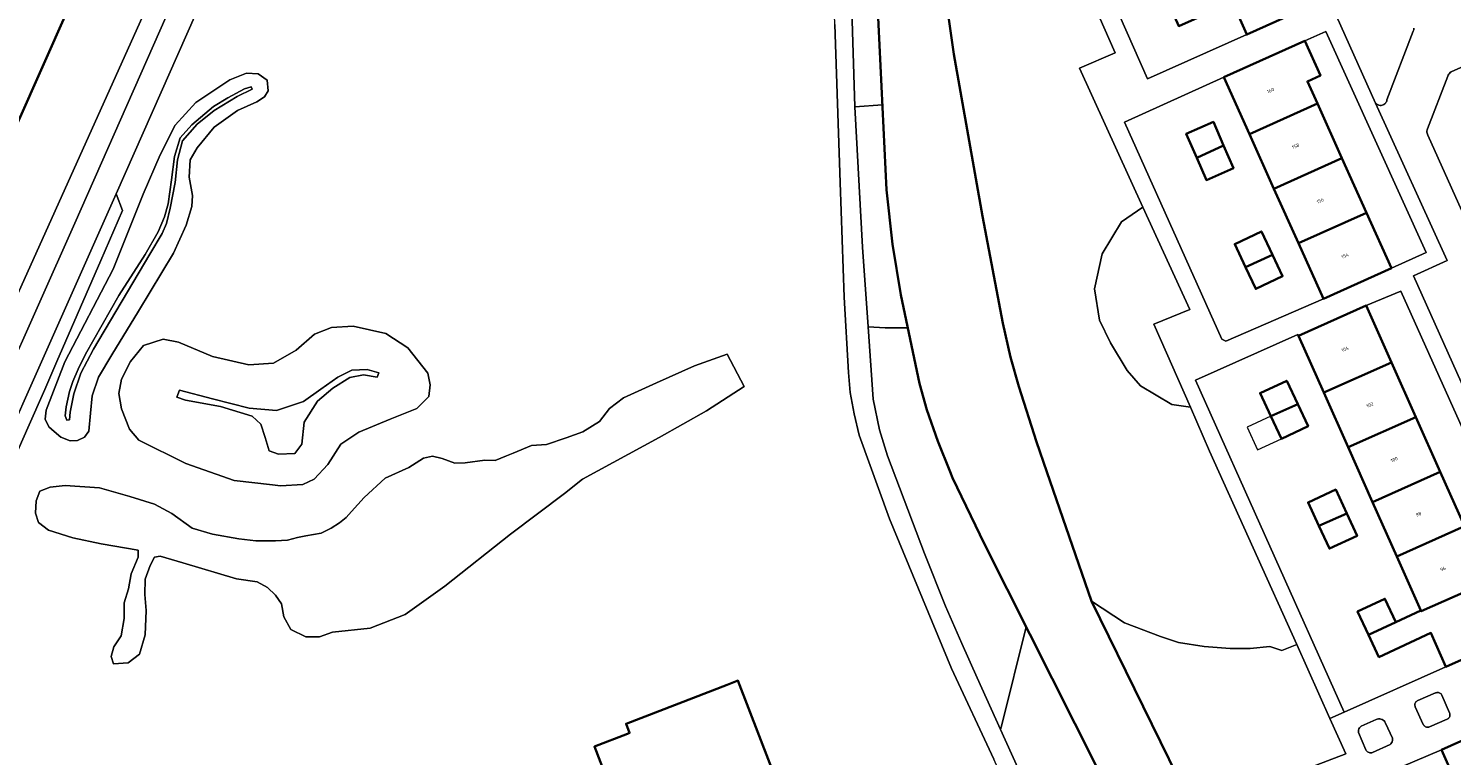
# Model space of a CAD drawing. Header units: metres. Extents: x 110065 to 112666, y 425872 to 427362.
# Tile 90 of 104: x 111413 to 111563, y 426720 to 426797. Entities that reach past the tile are written whole.
import ezdxf

# ---------------------------------------------------------------- set-up
doc = ezdxf.new("R2010")
doc.units = ezdxf.units.M
for name, color, linetype, lineweight in [('B-WE-GK-BESCHOEIING-G', 130, 'GK-BESCHOEIING', 35), ('B-WE-GR-BEPLANTING_CULTUUR_BOSPLANTSOEN-GV', 90, 'GR-PLANTSOEN', 18), ('B-WE-GR-BEPLANTING_CULTUUR_HEESTERS-GV', 90, 'Continuous', 18), ('B-WE-GR-BEPLANTING_CULTUUR_VASTE PLANTENVAK-GV', 90, 'Continuous', 18), ('B-WE-GR-GRAS-GV', 60, 'Continuous', 13), ('B-WE-GR-GROENVOORZIENING-GV', 80, 'Continuous', 18), ('B-WE-OG-BEBOUWING-GV', 7, 'Continuous', 35), ('B-WE-OG-BEBOUWING-T18', 10, 'Continuous', 18), ('B-WE-OG-BEBOUWING_OVERIG-GV', 7, 'Continuous', 18), ('B-WE-OG-TERREIN_ERF-GV', 7, 'Continuous', 18), ('B-WE-OG-WATER-GV', 130, 'Continuous', 18), ('B-WE-VH-VERHARDING_HALFVERHARDING-GV', 252, 'Continuous', 18), ('B-WE-VH-VERHARDING_OPEN-GV', 252, 'Continuous', 18), ('B-WE-VH-VERHARDING_STRAATBAKSTEEN-GV', 252, 'Continuous', 18), ('B-WE-VH-VERHARDING_TEGEL-GV', 252, 'Continuous', 18)]:
    doc.layers.add(name, color=color, linetype=linetype, lineweight=lineweight)
doc.styles.add('NLCS-ISO-M200-T18', font='NLCS-ISO.ttf')
doc.linetypes.add('GK-BESCHOEIING', pattern='A,30,-5,[1,NLCS.SHX,S=1,R=0,X=0,Y=0],-5', length=40)
doc.linetypes.add('GR-PLANTSOEN', pattern='A,0,[179,NLCS.SHX,S=2,R=0,X=0,Y=0],-4', length=4)

msp = doc.modelspace()

# ---------------------------------------------------------------- linework, layer by layer
at = {"layer": 'B-WE-GK-BESCHOEIING-G', "flags": 128}
for points in [[(111386.701, 426729.215), (111394.332, 426746.177), (111396.026, 426750), (111406.893, 426774.52), (111423.013, 426810.794), (111415.791, 426818.397), (111417.347, 426828.16)], [(111529.641, 426711.634), (111527.953, 426715.18), (111526.011, 426718.777), (111514.125, 426742.378), (111510.766, 426749.383), (111510.52, 426750), (111509.226, 426753.244), (111508.071, 426756.537), (111507.3, 426759.293), (111505.327, 426768.626), (111504.459, 426773.977), (111503.827, 426779.678), (111502.765, 426801.467), (111502.502, 426809.5), (111501.799, 426823.715)], [(111509.892, 426823.888), (111509.513, 426807.161), (111509.666, 426803.673), (111510.315, 426798.142), (111510.911, 426793.988), (111513.906, 426776.926), (111516.06, 426765.662), (111516.877, 426762.057), (111517.749, 426758.97), (111519.595, 426753.166), (111520.691, 426750), (111525.401, 426736.391), (111536.269, 426714.211)]]:
    msp.add_lwpolyline(points, dxfattribs=at)
at = {"layer": 'B-WE-GR-BEPLANTING_CULTUUR_BOSPLANTSOEN-GV', "flags": 128}
for points in [[(111456.379, 426694.545), (111460.226, 426698.037), (111457.85, 426702.375), (111461.856, 426703.906), (111461.221, 426705.596), (111464.083, 426706.617), (111468.418, 426708.142), (111468.314, 426708.419), (111472.589, 426710.063), (111476.688, 426711.639), (111473.06, 426721.076), (111476.56, 426722.422), (111476.774, 426722.504), (111476.397, 426723.484), (111487.041, 426727.577), (111488.105, 426727.986), (111488.18, 426728.016), (111496.013, 426707.644), (111490.855, 426705.66), (111492.364, 426701.736), (111493.919, 426698.003), (111512.448, 426705.094), (111511.973, 426706.444), (111511.721, 426707.853), (111511.697, 426709.284), (111511.902, 426710.7), (111512.331, 426712.066), (111512.973, 426713.345), (111513.812, 426714.505), (111514.825, 426715.516), (111515.987, 426716.351), (111516.514, 426716.614), (111515.122, 426719.754), (111510.663, 426729.289), (111504.147, 426745.041), (111500.947, 426753.851), (111500.414, 426756.101), (111499.995, 426758.351), (111499.815, 426760.448), (111499.36, 426768.38), (111498.944, 426780.469), (111498.367, 426797.096), (111497.762, 426814.256), (111497.383, 426821.311), (111496.987, 426822.161), (111496.494, 426822.958), (111495.134, 426823.257), (111492.846, 426823.334), (111477.592, 426822.843), (111475.609, 426822.958), (111473.359, 426823.492), (111470.538, 426824.485), (111454.939, 426831.367), (111454.06, 426829.485), (111443.681, 426807.281), (111440.831, 426804.886), (111440.792, 426804.897), (111435.733, 426805.039), (111433.947, 426804.673), (111422.706, 426779.265), (111423.383, 426777.496), (111421.103, 426772.253), (111416.472, 426761.603), (111415.191, 426758.658), (111413.401, 426754.643), (111410.349, 426747.8), (111406.122, 426738.32), (111399.527, 426723.53), (111399.447, 426723.351), (111442.028, 426705.079), (111451.884, 426697.639), (111454.667, 426695.598), (111456.04, 426694.739), (111456.379, 426694.545), (111456.379, 426694.545)], [(111425.562, 426779.224), (111427.333, 426783.381), (111428.914, 426786.486), (111431.105, 426788.875), (111434.687, 426791.272), (111436.437, 426791.972), (111437.659, 426791.905), (111438.619, 426791.224), (111438.703, 426790.123), (111438.341, 426789.471), (111437.518, 426788.958), (111435.493, 426788.055), (111433.017, 426786.292), (111431.25, 426784.121), (111430.496, 426782.845), (111430.398, 426781.007), (111430.748, 426779.085), (111430.688, 426777.919), (111430.076, 426775.979), (111428.736, 426773.035), (111425.052, 426766.932), (111422.259, 426762.332), (111420.863, 426759.955), (111420.19, 426758.002), (111420.012, 426756.168), (111419.835, 426754.296), (111419.381, 426753.644), (111418.659, 426753.295), (111417.857, 426753.251), (111416.903, 426753.662), (111416.186, 426754.248), (111415.638, 426754.747), (111415.233, 426755.528), (111415.334, 426756.503), (111417.314, 426761.581), (111422.398, 426771.339), (111425.562, 426779.224), (111425.562, 426779.224)], [(111455.519, 426760.393), (111455.779, 426759.168), (111455.618, 426757.945), (111454.386, 426756.652), (111451.549, 426755.561), (111448.25, 426754.167), (111446.368, 426752.917), (111445.015, 426750.784), (111443.552, 426749.225), (111442.362, 426748.659), (111440.01, 426748.51), (111439.188, 426748.642), (111435.136, 426749.088), (111430.06, 426750.881), (111425.104, 426753.322), (111424.117, 426754.476), (111423.289, 426756.624), (111422.993, 426758.232), (111423.271, 426759.76), (111424.239, 426761.628), (111425.589, 426763.302), (111427.659, 426763.978), (111429.263, 426763.661), (111432.849, 426762.146), (111436.668, 426761.28), (111439.27, 426761.455), (111441.651, 426762.816), (111443.584, 426764.506), (111445.376, 426765.202), (111447.672, 426765.34), (111451.109, 426764.553), (111453.433, 426763.046), (111455.519, 426760.393), (111455.519, 426760.393)], [(111488.827, 426758.978), (111484.86, 426756.424), (111479.864, 426753.604), (111471.816, 426749.221), (111469.909, 426747.734), (111464.226, 426743.427), (111457.322, 426737.976), (111453.126, 426734.964), (111449.465, 426733.554), (111445.499, 426733.136), (111444.126, 426732.641), (111442.676, 426732.641), (111441.113, 426733.405), (111440.351, 426734.739), (111440.123, 426736.112), (111439.475, 426737.028), (111438.636, 426737.829), (111437.568, 426738.401), (111435.395, 426738.745), (111429.751, 426740.425), (111427.349, 426741.112), (111426.739, 426740.998), (111426.281, 426740.121), (111425.785, 426738.71), (111425.746, 426737.07), (111425.86, 426735.392), (111425.783, 426732.837), (111425.172, 426730.816), (111423.99, 426729.902), (111422.426, 426729.788), (111422.198, 426730.55), (111422.465, 426731.58), (111423.228, 426732.724), (111423.572, 426734.554), (111423.572, 426736.194), (111424.03, 426737.681), (111424.298, 426739.244), (111425.023, 426740.998), (111425.023, 426741.761), (111421.134, 426742.41), (111418.159, 426743.06), (111415.605, 426743.861), (111414.537, 426744.662), (111414.232, 426745.654), (111414.309, 426746.951), (111414.691, 426747.98), (111415.759, 426748.399), (111417.36, 426748.551), (111420.945, 426748.321), (111424.148, 426747.405), (111426.741, 426746.603), (111428.571, 426745.611), (111430.706, 426744.085), (111432.841, 426743.436), (111435.625, 426742.94), (111437.417, 426742.749), (111439.477, 426742.749), (111440.765, 426742.82), (111441.821, 426743.071), (111442.698, 426743.268), (111444.29, 426743.554), (111445.346, 426744.055), (111446.24, 426744.645), (111446.913, 426745.186), (111447.5, 426745.831), (111448.821, 426747.283), (111451.033, 426749.342), (111453.512, 426750.447), (111455.076, 426751.438), (111456.029, 426751.666), (111457.021, 426751.399), (111458.355, 426750.903), (111459.461, 426750.941), (111461.521, 426751.245), (111462.626, 426751.207), (111463.794, 426751.683), (111464.495, 426751.969), (111466.44, 426752.769), (111468.004, 426752.883), (111470.101, 426753.569), (111471.856, 426754.216), (111473.61, 426755.283), (111474.64, 426756.656), (111476.128, 426757.8), (111479.599, 426759.362), (111483.603, 426761.153), (111487.036, 426762.372), (111488.827, 426758.978), (111488.827, 426758.978)]]:
    msp.add_lwpolyline(points, close=True, dxfattribs=at)
at = {"layer": 'B-WE-GR-BEPLANTING_CULTUUR_HEESTERS-GV', "flags": 128}
for points in [[(111551.196, 426797.974), (111555.308, 426788.829), (111555.381, 426788.749), (111555.466, 426788.682), (111555.561, 426788.63), (111555.664, 426788.594), (111555.77, 426788.575), (111555.879, 426788.574), (111555.986, 426788.59), (111556.089, 426788.623), (111556.185, 426788.673), (111556.272, 426788.738), (111556.339, 426788.806), (111556.395, 426788.883), (111556.44, 426788.967), (111556.473, 426789.057), (111556.492, 426789.15), (111559.272, 426796.395), (111559.315, 426796.544), (111559.335, 426796.697)], [(111568.833, 426794.6), (111563.274, 426792.099), (111563.172, 426792.034), (111563.081, 426791.954), (111563.003, 426791.861), (111562.942, 426791.757), (111562.897, 426791.644), (111560.77, 426786.096), (111560.733, 426785.989), (111560.714, 426785.877), (111560.713, 426785.764), (111560.73, 426785.652), (111560.765, 426785.545), (111560.817, 426785.444), (111564.391, 426777.482)]]:
    msp.add_lwpolyline(points, dxfattribs=at)
for points in [[(111501.873, 426765.269), (111503.674, 426765.144), (111506.063, 426765.144), (111505.327, 426768.626), (111504.459, 426773.977), (111503.827, 426779.678), (111503.39, 426788.642), (111500.465, 426788.432), (111501.296, 426773.642), (111501.873, 426765.269), (111501.873, 426765.269)], [(111535.737, 426767.099), (111530.806, 426777.875), (111528.551, 426776.334), (111526.528, 426772.936), (111525.711, 426769.279), (111526.227, 426765.966), (111527.385, 426763.589), (111529.15, 426760.68), (111530.562, 426759.052), (111533.845, 426757.093), (111535.803, 426756.809), (111531.976, 426765.532), (111535.737, 426767.099), (111535.737, 426767.099)], [(111528.886, 426734.115), (111525.401, 426736.391), (111536.269, 426714.211), (111539.357, 426715.411), (111548.326, 426718.833), (111552.171, 426720.3), (111550.491, 426724.035), (111546.997, 426731.804), (111545.44, 426731.181), (111544.183, 426731.601), (111542.087, 426731.391), (111539.992, 426731.391), (111537.268, 426731.601), (111534.543, 426732.02), (111532.657, 426732.648), (111528.886, 426734.115), (111528.886, 426734.115)], [(111522.454, 426709.02), (111523.298, 426709.351), (111527.001, 426710.607), (111529.641, 426711.634), (111527.953, 426715.18), (111526.011, 426718.777), (111518.503, 426733.685), (111515.952, 426723.369), (111515.823, 426722.859), (111517.639, 426718.838), (111522.454, 426709.02), (111522.454, 426709.02)]]:
    msp.add_lwpolyline(points, close=True, dxfattribs=at)
at = {"layer": 'B-WE-GR-BEPLANTING_CULTUUR_VASTE PLANTENVAK-GV', "flags": 128}
for points in [[(111562.286, 426726.486), (111562.246, 426726.554), (111562.196, 426726.615), (111562.138, 426726.668), (111562.071, 426726.71), (111561.999, 426726.742), (111561.923, 426726.762), (111561.844, 426726.77), (111561.766, 426726.765), (111561.688, 426726.749), (111561.615, 426726.72), (111559.743, 426725.918), (111559.67, 426725.883), (111559.603, 426725.836), (111559.546, 426725.778), (111559.499, 426725.712), (111559.464, 426725.638), (111559.442, 426725.56), (111559.433, 426725.479), (111559.438, 426725.398), (111559.457, 426725.319), (111559.489, 426725.244), (111560.329, 426723.399), (111560.373, 426723.326), (111560.429, 426723.261), (111560.495, 426723.205), (111560.568, 426723.161), (111560.648, 426723.13), (111560.732, 426723.112), (111560.818, 426723.108), (111560.903, 426723.118), (111560.985, 426723.142), (111562.839, 426723.962), (111562.908, 426723.998), (111562.971, 426724.044), (111563.025, 426724.1), (111563.07, 426724.164), (111563.104, 426724.234), (111563.126, 426724.308), (111563.137, 426724.385), (111563.135, 426724.463), (111563.12, 426724.54), (111563.094, 426724.613), (111562.286, 426726.486), (111562.286, 426726.486)], [(111556.34, 426723.555), (111556.276, 426723.667), (111556.194, 426723.767), (111556.096, 426723.851), (111555.985, 426723.917), (111555.864, 426723.962), (111555.737, 426723.986), (111555.607, 426723.987), (111555.48, 426723.966), (111555.358, 426723.923), (111553.78, 426723.209), (111553.689, 426723.128), (111553.613, 426723.033), (111553.554, 426722.927), (111553.513, 426722.812), (111553.492, 426722.692), (111553.492, 426722.57), (111554.28, 426720.723), (111554.328, 426720.645), (111554.389, 426720.577), (111554.459, 426720.518), (111554.538, 426720.472), (111554.623, 426720.439), (111554.713, 426720.421), (111554.804, 426720.416), (111554.895, 426720.427), (111554.983, 426720.452), (111556.827, 426721.287), (111556.915, 426721.373), (111556.986, 426721.474), (111557.039, 426721.585), (111557.072, 426721.704), (111557.084, 426721.826), (111557.074, 426721.949), (111556.34, 426723.555), (111556.34, 426723.555)]]:
    msp.add_lwpolyline(points, close=True, dxfattribs=at)
at = {"layer": 'B-WE-GR-GRAS-GV', "flags": 128}
for points in [[(111406.893, 426774.52), (111423.013, 426810.794), (111415.791, 426818.397), (111417.347, 426828.16), (111417.794, 426833.14), (111433.31, 426834.578), (111435.904, 426839.958), (111434.096, 426840.766), (111426.774, 426844.124), (111425.742, 426842.041), (111422.278, 426838.595), (111420.918, 426837.076), (111419.068, 426835.843), (111415.805, 426835.015), (111412.583, 426834.232)], [(111510.315, 426798.142), (111510.911, 426793.988), (111513.906, 426776.926), (111516.06, 426765.662), (111516.877, 426762.057), (111517.749, 426758.97), (111519.595, 426753.166), (111525.401, 426736.391), (111528.886, 426734.115), (111532.657, 426732.648), (111534.543, 426732.02), (111537.268, 426731.601), (111539.992, 426731.391), (111542.087, 426731.391), (111544.183, 426731.601), (111545.44, 426731.181), (111546.997, 426731.804), (111537.834, 426752.18), (111535.803, 426756.809), (111533.845, 426757.093), (111530.562, 426759.052), (111529.15, 426760.68), (111527.385, 426763.589), (111526.227, 426765.966), (111525.711, 426769.279), (111526.528, 426772.936), (111528.551, 426776.334), (111530.806, 426777.875), (111524.117, 426792.493), (111527.897, 426794.121), (111527.897, 426794.121), (111527.897, 426794.121), (111520.375, 426811.183)]]:
    msp.add_lwpolyline(points, dxfattribs=at)
for points in [[(111444.986, 426835.897), (111442.889, 426836.835), (111427.821, 426803.093), (111393.248, 426726.313), (111395.671, 426725.239), (111418.371, 426776.194), (111430.784, 426804.309), (111444.986, 426835.897), (111444.986, 426835.897)], [(111499.816, 426823.672), (111499.813, 426823.783), (111499.296, 426823.027), (111499.162, 426822.355), (111499.762, 426811.128), (111500.465, 426788.432), (111503.39, 426788.642), (111502.765, 426801.467), (111502.502, 426809.5), (111501.799, 426823.715), (111500, 426823.676), (111499.816, 426823.672), (111499.816, 426823.672)], [(111515.823, 426722.859), (111515.952, 426723.369), (111518.503, 426733.685), (111514.125, 426742.378), (111510.766, 426749.383), (111509.226, 426753.244), (111508.071, 426756.537), (111507.3, 426759.293), (111506.063, 426765.144), (111503.674, 426765.144), (111501.873, 426765.269), (111502.397, 426757.664), (111503.083, 426754.422), (111503.921, 426751.676), (111507.807, 426741.417), (111510.017, 426735.849), (111511.732, 426731.92), (111513.356, 426728.324), (111515.823, 426722.859), (111515.823, 426722.859)]]:
    msp.add_lwpolyline(points, close=True, dxfattribs=at)
at = {"layer": 'B-WE-GR-GROENVOORZIENING-GV', "flags": 128}
for points in [[(111425.562, 426779.224), (111422.398, 426771.339), (111417.314, 426761.581), (111415.334, 426756.503), (111415.233, 426755.528), (111415.638, 426754.747), (111416.186, 426754.248), (111416.903, 426753.662), (111417.857, 426753.251), (111418.659, 426753.295), (111419.381, 426753.644), (111419.835, 426754.296), (111420.012, 426756.168), (111420.19, 426758.002), (111420.863, 426759.955), (111422.259, 426762.332), (111425.052, 426766.932), (111428.736, 426773.035), (111430.076, 426775.979), (111430.688, 426777.919), (111430.748, 426779.085), (111430.398, 426781.007), (111430.496, 426782.845), (111431.25, 426784.121), (111433.017, 426786.292), (111435.493, 426788.055), (111437.518, 426788.958), (111438.341, 426789.471), (111438.703, 426790.123), (111438.619, 426791.224), (111437.659, 426791.905), (111436.437, 426791.972), (111434.687, 426791.272), (111431.105, 426788.875), (111428.914, 426786.486), (111427.333, 426783.381), (111425.562, 426779.224), (111425.562, 426779.224)], [(111427.552, 426775.087), (111427.997, 426776.129), (111428.405, 426777.774), (111428.92, 426780.45), (111429.17, 426782.858), (111429.69, 426784.847), (111431.243, 426786.614), (111433.028, 426788.04), (111435.461, 426789.509), (111437.021, 426790.284), (111436.942, 426790.55), (111436.219, 426790.316), (111434.469, 426789.387), (111432.948, 426788.46), (111430.671, 426786.534), (111429.459, 426785.151), (111428.862, 426783.199), (111428.536, 426780.753), (111428.173, 426778.23), (111427.801, 426776.853), (111427.151, 426775.259), (111425.755, 426772.881), (111422.999, 426768.547), (111419.492, 426762.374), (111418.702, 426760.803), (111418.139, 426759.5), (111417.811, 426758.465), (111417.441, 426756.858), (111417.333, 426755.905), (111417.527, 426755.448), (111417.794, 426755.489), (111417.865, 426756.291), (111418.269, 426758.195), (111418.979, 426760.377), (111420.335, 426762.907), (111426.248, 426772.916), (111427.552, 426775.087), (111427.552, 426775.087)], [(111427.552, 426775.087), (111426.248, 426772.916), (111420.335, 426762.907), (111418.979, 426760.377), (111418.269, 426758.195), (111417.865, 426756.291), (111417.794, 426755.489), (111417.527, 426755.448), (111417.333, 426755.905), (111417.441, 426756.858), (111417.811, 426758.465), (111418.139, 426759.5), (111418.702, 426760.803), (111419.492, 426762.374), (111422.999, 426768.547), (111425.755, 426772.881), (111427.151, 426775.259), (111427.801, 426776.853), (111428.173, 426778.23), (111428.536, 426780.753), (111428.862, 426783.199), (111429.459, 426785.151), (111430.671, 426786.534), (111432.948, 426788.46), (111434.469, 426789.387), (111436.219, 426790.316), (111436.942, 426790.55), (111437.021, 426790.284), (111435.461, 426789.509), (111433.028, 426788.04), (111431.243, 426786.614), (111429.69, 426784.847), (111429.17, 426782.858), (111428.92, 426780.45), (111428.405, 426777.774), (111427.997, 426776.129), (111427.552, 426775.087), (111427.552, 426775.087)], [(111455.519, 426760.393), (111453.433, 426763.046), (111451.109, 426764.553), (111447.672, 426765.34), (111445.376, 426765.202), (111443.584, 426764.506), (111441.651, 426762.816), (111439.27, 426761.455), (111436.668, 426761.28), (111432.849, 426762.146), (111429.263, 426763.661), (111427.659, 426763.978), (111425.589, 426763.302), (111424.239, 426761.628), (111423.271, 426759.76), (111422.993, 426758.232), (111423.289, 426756.624), (111424.117, 426754.476), (111425.104, 426753.322), (111430.06, 426750.881), (111435.136, 426749.088), (111439.188, 426748.642), (111440.01, 426748.51), (111442.362, 426748.659), (111443.552, 426749.225), (111445.015, 426750.784), (111446.368, 426752.917), (111448.25, 426754.167), (111451.549, 426755.561), (111454.386, 426756.652), (111455.618, 426757.945), (111455.779, 426759.168), (111455.519, 426760.393), (111455.519, 426760.393)], [(111450.191, 426759.95), (111448.739, 426760.227), (111447.322, 426759.93), (111445.517, 426758.794), (111443.901, 426757.428), (111442.51, 426755.218), (111442.266, 426752.925), (111441.533, 426751.935), (111439.811, 426751.87), (111438.819, 426752.221), (111438.407, 426753.6), (111437.957, 426755.018), (111437.045, 426755.866), (111433.685, 426756.882), (111430.018, 426757.556), (111429.102, 426757.868), (111429.374, 426758.593), (111432.849, 426757.691), (111436.706, 426756.709), (111439.611, 426756.461), (111442.448, 426757.399), (111444.254, 426758.688), (111446.06, 426759.977), (111447.518, 426760.694), (111449.125, 426760.76), (111450.359, 426760.438), (111450.191, 426759.95), (111450.191, 426759.95)], [(111450.191, 426759.95), (111450.359, 426760.438), (111449.125, 426760.76), (111447.518, 426760.694), (111446.06, 426759.977), (111444.254, 426758.688), (111442.448, 426757.399), (111439.611, 426756.461), (111436.706, 426756.709), (111432.849, 426757.691), (111429.374, 426758.593), (111429.102, 426757.868), (111430.018, 426757.556), (111433.685, 426756.882), (111437.045, 426755.866), (111437.957, 426755.018), (111438.407, 426753.6), (111438.819, 426752.221), (111439.811, 426751.87), (111441.533, 426751.935), (111442.266, 426752.925), (111442.51, 426755.218), (111443.901, 426757.428), (111445.517, 426758.794), (111447.322, 426759.93), (111448.739, 426760.227), (111450.191, 426759.95), (111450.191, 426759.95)]]:
    msp.add_lwpolyline(points, close=True, dxfattribs=at)
at = {"layer": 'B-WE-OG-BEBOUWING-GV', "flags": 128}
for points in [[(111548.888, 426799.227), (111546.277, 426805.074), (111539.134, 426801.881), (111536.395, 426800.658), (111533.495, 426799.345), (111534.575, 426796.928), (111537.488, 426798.211), (111540.227, 426799.434), (111541.744, 426796.037), (111548.888, 426799.227), (111548.888, 426799.227)], [(111549.488, 426791.725), (111547.847, 426795.372), (111539.332, 426791.541), (111542.024, 426785.557), (111549.176, 426788.762), (111548.12, 426791.109), (111549.488, 426791.725), (111549.488, 426791.725)], [(111551.761, 426783.016), (111549.176, 426788.762), (111542.024, 426785.557), (111544.61, 426779.811), (111551.761, 426783.016), (111551.761, 426783.016)], [(111539.308, 426784.34), (111538.225, 426786.832), (111535.378, 426785.596), (111536.475, 426783.071), (111539.308, 426784.34), (111539.308, 426784.34)], [(111540.342, 426781.96), (111539.308, 426784.34), (111536.475, 426783.071), (111537.495, 426780.724), (111540.342, 426781.96), (111540.342, 426781.96)], [(111554.346, 426777.271), (111551.761, 426783.016), (111544.61, 426779.811), (111547.195, 426774.066), (111554.346, 426777.271), (111554.346, 426777.271)], [(111556.974, 426771.431), (111554.346, 426777.271), (111547.195, 426774.066), (111549.827, 426768.215), (111556.974, 426771.431), (111556.974, 426771.431)], [(111544.458, 426772.84), (111543.294, 426775.31), (111540.471, 426773.98), (111541.61, 426771.563), (111544.458, 426772.84), (111544.458, 426772.84)], [(111545.52, 426770.584), (111544.458, 426772.84), (111541.61, 426771.563), (111542.697, 426769.255), (111545.52, 426770.584), (111545.52, 426770.584)], [(111556.986, 426761.524), (111554.319, 426767.508), (111547.177, 426764.325), (111549.845, 426758.338), (111556.986, 426761.524), (111556.986, 426761.524)], [(111559.551, 426755.769), (111556.986, 426761.524), (111549.845, 426758.338), (111552.41, 426752.583), (111559.551, 426755.769), (111559.551, 426755.769)], [(111547.114, 426757.118), (111545.957, 426759.597), (111543.153, 426758.287), (111544.281, 426755.873), (111547.114, 426757.118), (111547.114, 426757.118)], [(111548.201, 426754.79), (111547.114, 426757.118), (111544.281, 426755.873), (111545.398, 426753.481), (111548.201, 426754.79), (111548.201, 426754.79)], [(111562.12, 426750.001), (111559.551, 426755.769), (111552.41, 426752.583), (111554.98, 426746.816), (111562.12, 426750.001), (111562.12, 426750.001)], [(111564.678, 426744.264), (111562.12, 426750.001), (111554.98, 426746.816), (111557.538, 426741.076), (111564.678, 426744.264), (111564.678, 426744.264)], [(111552.278, 426745.611), (111551.119, 426748.125), (111548.203, 426746.781), (111549.346, 426744.303), (111552.278, 426745.611), (111552.278, 426745.611)], [(111553.362, 426743.258), (111552.278, 426745.611), (111549.346, 426744.303), (111550.447, 426741.914), (111553.362, 426743.258), (111553.362, 426743.258)], [(111567.247, 426738.5), (111564.678, 426744.264), (111557.538, 426741.076), (111560.073, 426735.389), (111560.107, 426735.313), (111567.247, 426738.5), (111567.247, 426738.5)], [(111569.848, 426732.663), (111567.247, 426738.5), (111560.107, 426735.313), (111560.073, 426735.389), (111557.443, 426734.165), (111554.558, 426732.836), (111555.651, 426730.488), (111561.123, 426733.035), (111562.707, 426729.48), (111569.848, 426732.663), (111569.848, 426732.663)], [(111557.443, 426734.165), (111556.292, 426736.637), (111553.413, 426735.297), (111554.558, 426732.836), (111557.443, 426734.165), (111557.443, 426734.165)], [(111496.013, 426707.644), (111488.18, 426728.016), (111488.105, 426727.986), (111487.041, 426727.577), (111476.397, 426723.484), (111476.774, 426722.504), (111476.56, 426722.422), (111473.06, 426721.076), (111476.688, 426711.639), (111472.589, 426710.063), (111475.634, 426702.145), (111476.28, 426700.465), (111477.926, 426696.184), (111492.364, 426701.736), (111490.855, 426705.66), (111496.013, 426707.644), (111496.013, 426707.644)], [(111572.011, 426717.991), (111569.368, 426723.907), (111562.238, 426720.722), (111564.88, 426714.807), (111572.011, 426717.991), (111572.011, 426717.991)]]:
    msp.add_lwpolyline(points, close=True, dxfattribs=at)
at = {"layer": 'B-WE-OG-BEBOUWING_OVERIG-GV', "flags": 128}
msp.add_lwpolyline([(111545.398, 426753.481), (111544.281, 426755.873), (111541.77, 426754.7), (111542.887, 426752.308), (111545.398, 426753.481), (111545.398, 426753.481)], close=True, dxfattribs=at)
at = {"layer": 'B-WE-OG-TERREIN_ERF-GV', "flags": 128}
for points in [[(111531.32, 426819.38), (111520.961, 426814.755), (111531.279, 426791.364), (111541.744, 426796.037), (111540.227, 426799.434), (111537.488, 426798.211), (111534.575, 426796.928), (111533.495, 426799.345), (111532.397, 426801.803), (111535.356, 426803.085), (111536.395, 426800.658), (111539.134, 426801.881), (111536.569, 426807.626), (111533.996, 426813.388), (111531.32, 426819.38), (111531.32, 426819.38)], [(111560.642, 426773.081), (111550.058, 426796.368), (111547.847, 426795.372), (111549.488, 426791.725), (111548.12, 426791.109), (111549.176, 426788.762), (111551.761, 426783.016), (111554.346, 426777.271), (111556.974, 426771.431), (111560.642, 426773.081), (111560.642, 426773.081)], [(111539.332, 426791.541), (111528.854, 426786.826), (111539.114, 426763.953), (111539.538, 426763.745), (111549.827, 426768.215), (111547.195, 426774.066), (111544.61, 426779.811), (111542.024, 426785.557), (111539.332, 426791.541), (111539.332, 426791.541)], [(111536.475, 426783.071), (111535.378, 426785.596), (111538.225, 426786.832), (111539.308, 426784.34), (111540.342, 426781.96), (111537.495, 426780.724), (111536.475, 426783.071), (111536.475, 426783.071)], [(111541.61, 426771.563), (111540.471, 426773.98), (111543.294, 426775.31), (111544.458, 426772.84), (111545.52, 426770.584), (111542.697, 426769.255), (111541.61, 426771.563), (111541.61, 426771.563)], [(111573.335, 426734.79), (111557.975, 426769.023), (111554.319, 426767.508), (111556.986, 426761.524), (111559.551, 426755.769), (111562.12, 426750.001), (111564.678, 426744.264), (111567.247, 426738.5), (111569.848, 426732.663), (111573.166, 426734.068), (111573.368, 426734.432), (111573.335, 426734.79), (111573.335, 426734.79)], [(111547.177, 426764.325), (111547.112, 426764.471), (111536.342, 426759.66), (111551.992, 426724.704), (111562.707, 426729.48), (111561.123, 426733.035), (111555.651, 426730.488), (111554.558, 426732.836), (111553.413, 426735.297), (111556.292, 426736.637), (111557.443, 426734.165), (111560.073, 426735.389), (111557.538, 426741.076), (111554.98, 426746.816), (111552.41, 426752.583), (111549.845, 426758.338), (111547.177, 426764.325), (111547.177, 426764.325)], [(111544.281, 426755.873), (111543.153, 426758.287), (111545.957, 426759.597), (111547.114, 426757.118), (111548.201, 426754.79), (111545.398, 426753.481), (111544.281, 426755.873), (111544.281, 426755.873)], [(111549.346, 426744.303), (111548.203, 426746.781), (111551.119, 426748.125), (111552.278, 426745.611), (111553.362, 426743.258), (111550.447, 426741.914), (111549.346, 426744.303), (111549.346, 426744.303)], [(111562.238, 426720.722), (111551.249, 426716.064), (111561.91, 426692.647), (111572.659, 426697.394), (111570.02, 426703.301), (111567.451, 426709.053), (111564.88, 426714.807), (111562.238, 426720.722), (111562.238, 426720.722)]]:
    msp.add_lwpolyline(points, close=True, dxfattribs=at)
at = {"layer": 'B-WE-OG-WATER-GV', "flags": 128}
for points in [[(111393.248, 426726.313), (111427.821, 426803.093), (111442.889, 426836.835), (111443.802, 426838.939), (111467.406, 426891.073), (111459.781, 426893.858), (111459.997, 426893.399), (111459.828, 426892.733), (111458.361, 426890.1), (111447.896, 426866.931), (111439.495, 426848.076), (111436.817, 426842.065), (111435.904, 426839.958), (111433.31, 426834.578), (111417.794, 426833.14), (111417.347, 426828.16), (111415.791, 426818.397), (111423.013, 426810.794), (111406.893, 426774.52)], [(111536.269, 426714.211), (111525.401, 426736.391), (111519.595, 426753.166), (111517.749, 426758.97), (111516.877, 426762.057), (111516.06, 426765.662), (111513.906, 426776.926), (111510.911, 426793.988), (111510.315, 426798.142), (111509.666, 426803.673), (111509.513, 426807.161), (111509.596, 426810.809), (111509.892, 426823.888), (111510.019, 426826.028), (111512.329, 426838.303), (111513.67, 426845.432), (111516.091, 426854.275), (111517.34, 426857.576), (111519.399, 426860.109), (111520.742, 426861.304), (111523.681, 426863.345), (111539.127, 426870.811), (111562.388, 426882.053), (111574.89, 426887.916)], [(111502.765, 426801.467), (111503.39, 426788.642), (111503.827, 426779.678), (111504.459, 426773.977), (111505.327, 426768.626), (111506.063, 426765.144), (111507.3, 426759.293), (111508.071, 426756.537), (111509.226, 426753.244), (111510.766, 426749.383), (111514.125, 426742.378), (111518.503, 426733.685), (111526.011, 426718.777)]]:
    msp.add_lwpolyline(points, dxfattribs=at)
msp.add_lwpolyline([(111488.827, 426758.978), (111487.036, 426762.372), (111483.603, 426761.153), (111479.599, 426759.362), (111476.128, 426757.8), (111474.64, 426756.656), (111473.61, 426755.283), (111471.856, 426754.216), (111470.101, 426753.569), (111468.004, 426752.883), (111466.44, 426752.769), (111464.495, 426751.969), (111463.794, 426751.683), (111462.626, 426751.207), (111461.521, 426751.245), (111459.461, 426750.941), (111458.355, 426750.903), (111457.021, 426751.399), (111456.029, 426751.666), (111455.076, 426751.438), (111453.512, 426750.447), (111451.033, 426749.342), (111448.821, 426747.283), (111447.5, 426745.831), (111446.913, 426745.186), (111446.24, 426744.645), (111445.346, 426744.055), (111444.29, 426743.554), (111442.698, 426743.268), (111441.821, 426743.071), (111440.765, 426742.82), (111439.477, 426742.749), (111437.417, 426742.749), (111435.625, 426742.94), (111432.841, 426743.436), (111430.706, 426744.085), (111428.571, 426745.611), (111426.741, 426746.603), (111424.148, 426747.405), (111420.945, 426748.321), (111417.36, 426748.551), (111415.759, 426748.399), (111414.691, 426747.98), (111414.309, 426746.951), (111414.232, 426745.654), (111414.537, 426744.662), (111415.605, 426743.861), (111418.159, 426743.06), (111421.134, 426742.41), (111425.023, 426741.761), (111425.023, 426740.998), (111424.298, 426739.244), (111424.03, 426737.681), (111423.572, 426736.194), (111423.572, 426734.554), (111423.228, 426732.724), (111422.465, 426731.58), (111422.198, 426730.55), (111422.426, 426729.788), (111423.99, 426729.902), (111425.172, 426730.816), (111425.783, 426732.837), (111425.86, 426735.392), (111425.746, 426737.07), (111425.785, 426738.71), (111426.281, 426740.121), (111426.739, 426740.998), (111427.349, 426741.112), (111429.751, 426740.425), (111435.395, 426738.745), (111437.568, 426738.401), (111438.636, 426737.829), (111439.475, 426737.028), (111440.123, 426736.112), (111440.351, 426734.739), (111441.113, 426733.405), (111442.676, 426732.641), (111444.126, 426732.641), (111445.499, 426733.136), (111449.465, 426733.554), (111453.126, 426734.964), (111457.322, 426737.976), (111464.226, 426743.427), (111469.909, 426747.734), (111471.816, 426749.221), (111479.864, 426753.604), (111484.86, 426756.424), (111488.827, 426758.978), (111488.827, 426758.978)], close=True, dxfattribs=at)
at = {"layer": 'B-WE-VH-VERHARDING_HALFVERHARDING-GV', "flags": 128}
for points in [[(111517.639, 426718.838), (111515.823, 426722.859), (111513.356, 426728.324), (111511.732, 426731.92), (111510.017, 426735.849), (111507.807, 426741.417), (111503.921, 426751.676), (111503.083, 426754.422), (111502.397, 426757.664), (111501.873, 426765.269), (111501.296, 426773.642), (111500.465, 426788.432), (111499.762, 426811.128)], [(111498.367, 426797.096), (111498.944, 426780.469), (111499.36, 426768.38), (111499.815, 426760.448), (111499.995, 426758.351), (111500.414, 426756.101), (111500.947, 426753.851), (111504.147, 426745.041), (111510.663, 426729.289), (111515.122, 426719.754)]]:
    msp.add_lwpolyline(points, dxfattribs=at)
at = {"layer": 'B-WE-VH-VERHARDING_OPEN-GV', "flags": 128}
for points in [[(111548.888, 426799.227), (111541.744, 426796.037), (111531.279, 426791.364), (111520.961, 426814.755)], [(111520.375, 426811.183), (111527.897, 426794.121), (111524.117, 426792.493), (111530.806, 426777.875), (111535.737, 426767.099), (111531.976, 426765.532), (111535.803, 426756.809), (111537.834, 426752.18), (111546.997, 426731.804), (111550.491, 426724.035), (111551.992, 426724.704), (111536.342, 426759.66), (111547.112, 426764.471), (111547.177, 426764.325), (111554.319, 426767.508), (111557.975, 426769.023), (111573.335, 426734.79)], [(111575.279, 426734.998), (111559.287, 426770.641), (111562.847, 426772.243), (111555.308, 426788.829), (111551.196, 426797.974)], [(111559.335, 426796.697), (111559.315, 426796.544), (111559.272, 426796.395), (111556.492, 426789.15), (111556.473, 426789.057), (111556.44, 426788.967), (111556.395, 426788.883), (111556.339, 426788.806), (111556.272, 426788.738), (111556.185, 426788.673), (111556.089, 426788.623), (111555.986, 426788.59), (111555.879, 426788.574), (111555.77, 426788.575), (111555.664, 426788.594), (111555.561, 426788.63), (111555.466, 426788.682), (111555.381, 426788.749), (111555.308, 426788.829), (111562.847, 426772.243), (111559.287, 426770.641), (111575.279, 426734.998)], [(111564.391, 426777.482), (111560.817, 426785.444), (111560.765, 426785.545), (111560.73, 426785.652), (111560.713, 426785.764), (111560.714, 426785.877), (111560.733, 426785.989), (111560.77, 426786.096), (111562.897, 426791.644), (111562.942, 426791.757), (111563.003, 426791.861), (111563.081, 426791.954), (111563.172, 426792.034), (111563.274, 426792.099), (111568.833, 426794.6)], [(111569.848, 426732.663), (111562.707, 426729.48), (111551.992, 426724.704), (111550.491, 426724.035), (111552.171, 426720.3), (111548.326, 426718.833), (111549.849, 426715.44), (111563.548, 426684.815)]]:
    msp.add_lwpolyline(points, dxfattribs=at)
for points in [[(111539.114, 426763.953), (111528.854, 426786.826), (111539.332, 426791.541), (111547.847, 426795.372), (111550.058, 426796.368), (111560.642, 426773.081), (111556.974, 426771.431), (111549.827, 426768.215), (111539.538, 426763.745), (111539.114, 426763.953), (111539.114, 426763.953)], [(111561.923, 426726.762), (111561.999, 426726.742), (111562.071, 426726.71), (111562.138, 426726.668), (111562.196, 426726.615), (111562.246, 426726.554), (111562.286, 426726.486), (111563.094, 426724.613), (111563.12, 426724.54), (111563.135, 426724.463), (111563.137, 426724.385), (111563.126, 426724.308), (111563.104, 426724.234), (111563.07, 426724.164), (111563.025, 426724.1), (111562.971, 426724.044), (111562.908, 426723.998), (111562.839, 426723.962), (111560.985, 426723.142), (111560.903, 426723.118), (111560.818, 426723.108), (111560.732, 426723.112), (111560.648, 426723.13), (111560.568, 426723.161), (111560.495, 426723.205), (111560.429, 426723.261), (111560.373, 426723.326), (111560.329, 426723.399), (111559.489, 426725.244), (111559.457, 426725.319), (111559.438, 426725.398), (111559.433, 426725.479), (111559.442, 426725.56), (111559.464, 426725.638), (111559.499, 426725.712), (111559.546, 426725.778), (111559.603, 426725.836), (111559.67, 426725.883), (111559.743, 426725.918), (111561.615, 426726.72), (111561.688, 426726.749), (111561.766, 426726.765), (111561.844, 426726.77), (111561.923, 426726.762), (111561.923, 426726.762)], [(111569.368, 426723.907), (111573.278, 426725.654), (111583.578, 426702.271), (111579.79, 426700.579), (111572.659, 426697.394), (111561.91, 426692.647), (111551.249, 426716.064), (111562.238, 426720.722), (111569.368, 426723.907), (111569.368, 426723.907)], [(111557.074, 426721.949), (111557.084, 426721.826), (111557.072, 426721.704), (111557.039, 426721.585), (111556.986, 426721.474), (111556.915, 426721.373), (111556.827, 426721.287), (111554.983, 426720.452), (111554.895, 426720.427), (111554.804, 426720.416), (111554.713, 426720.421), (111554.623, 426720.439), (111554.538, 426720.472), (111554.459, 426720.518), (111554.389, 426720.577), (111554.328, 426720.645), (111554.28, 426720.723), (111553.492, 426722.57), (111553.492, 426722.692), (111553.513, 426722.812), (111553.554, 426722.927), (111553.613, 426723.033), (111553.689, 426723.128), (111553.78, 426723.209), (111555.358, 426723.923), (111555.48, 426723.966), (111555.607, 426723.987), (111555.737, 426723.986), (111555.864, 426723.962), (111555.985, 426723.917), (111556.096, 426723.851), (111556.194, 426723.767), (111556.276, 426723.667), (111556.34, 426723.555), (111557.074, 426721.949), (111557.074, 426721.949)]]:
    msp.add_lwpolyline(points, close=True, dxfattribs=at)
at = {"layer": 'B-WE-VH-VERHARDING_STRAATBAKSTEEN-GV', "flags": 128}
msp.add_lwpolyline([(111395.671, 426725.239), (111398.146, 426724.143), (111402.772, 426734.48), (111422.706, 426779.265), (111433.947, 426804.673), (111438.053, 426813.953), (111446.946, 426833.395), (111448.991, 426838.014), (111462.568, 426868.796), (111474.07, 426894.583), (111471.532, 426895.542), (111467.353, 426886.684), (111445.906, 426837.998), (111444.986, 426835.897), (111430.784, 426804.309), (111418.371, 426776.194), (111395.671, 426725.239), (111395.671, 426725.239)], close=True, dxfattribs=at)
at = {"layer": 'B-WE-VH-VERHARDING_TEGEL-GV', "flags": 128}
msp.add_lwpolyline([(111423.383, 426777.496), (111422.706, 426779.265), (111402.772, 426734.48), (111398.146, 426724.143), (111399.527, 426723.53), (111406.122, 426738.32), (111410.349, 426747.8), (111413.401, 426754.643), (111415.191, 426758.658), (111416.472, 426761.603), (111421.103, 426772.253), (111423.383, 426777.496), (111423.383, 426777.496)], close=True, dxfattribs=at)

# ---------------------------------------------------------------- texts
at = {"layer": 'B-WE-OG-BEBOUWING-T18', "char_height": 0.36, "attachment_point": 5, "rotation": 24, "style": 'NLCS-ISO-M200-T18'}
for s, insert in [('160', (111544.254, 426790.155)), ('158', (111546.893, 426784.287)), ('156', (111549.478, 426778.541)), ('154', (111552.084, 426772.745)), ('104', (111552.082, 426762.924)), ('102', (111554.698, 426757.054)), ('100', (111557.265, 426751.292)), ('98', (111559.829, 426745.539)), ('96', (111562.393, 426739.788))]:
    msp.add_mtext(s, dxfattribs=dict(at, insert=insert))

doc.saveas('drawing.dxf')
